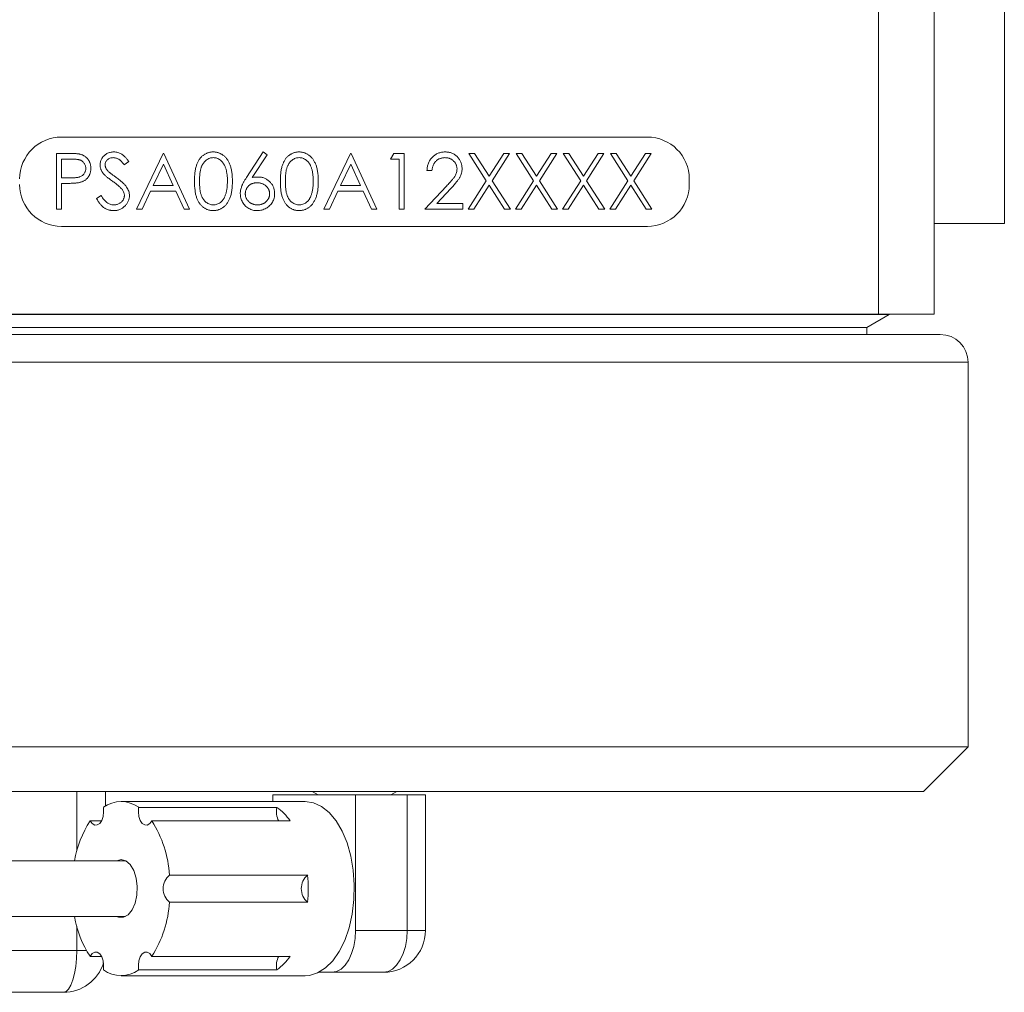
# Model space of a CAD drawing. Header units: inches. Extents: x 0.81 to 7.52, y 1.3 to 8.68.
# Tile 5 of 13: x 1.77 to 2.87, y 4.27 to 5.36. Entities that reach past the tile are written whole.
import ezdxf

# ---------------------------------------------------------------- set-up
doc = ezdxf.new("R2010")
doc.units = ezdxf.units.IN
doc.header["$MEASUREMENT"] = 0

msp = doc.modelspace()

# ---------------------------------------------------------------- linework, layer by layer
at = {"color": 7, "linetype": 'Continuous', "lineweight": 15}
for p, q in [((2.7305, 5.0298), (2.7305, 6.1308)), ((2.793, 6.1308), (2.793, 5.0298)), ((2.8715, 5.1315), (2.8715, 5.3928)), ((2.4716, 5.2282), (1.8153, 5.2282)), ((1.8097, 5.21), (1.8219, 5.21)), ((1.8097, 5.1475), (1.8097, 5.21)), ((1.8994, 5.1475), (1.929, 5.21)), ((1.929, 5.21), (1.9298, 5.21)), ((1.9298, 5.21), (1.9587, 5.1475)), ((2.0226, 5.183), (2.0412, 5.2116)), ((2.0455, 5.2082), (2.029, 5.1829)), ((2.0412, 5.2116), (2.0455, 5.2082)), ((2.1093, 5.1475), (2.139, 5.21)), ((2.139, 5.21), (2.1398, 5.21)), ((2.1398, 5.21), (2.1686, 5.1475)), ((2.1839, 5.2036), (2.1875, 5.21)), ((2.1875, 5.21), (2.1991, 5.21)), ((2.1991, 5.21), (2.1991, 5.1475)), ((2.2716, 5.21), (2.2781, 5.21)), ((2.2912, 5.1793), (2.2716, 5.21)), ((2.2781, 5.21), (2.2944, 5.1844)), ((2.2944, 5.1844), (2.3108, 5.21)), ((2.3173, 5.21), (2.2977, 5.1793)), ((2.3108, 5.21), (2.3173, 5.21)), ((2.3245, 5.21), (2.331, 5.21)), ((2.3441, 5.1793), (2.3245, 5.21)), ((2.331, 5.21), (2.3473, 5.1844)), ((2.3473, 5.1844), (2.3637, 5.21)), ((2.3702, 5.21), (2.3506, 5.1793)), ((2.3637, 5.21), (2.3702, 5.21)), ((2.3774, 5.21), (2.3838, 5.21)), ((2.397, 5.1793), (2.3774, 5.21)), ((2.3838, 5.21), (2.4002, 5.1844)), ((2.4002, 5.1844), (2.4166, 5.21)), ((2.423, 5.21), (2.4034, 5.1793)), ((2.4166, 5.21), (2.423, 5.21)), ((2.4302, 5.21), (2.4367, 5.21)), ((2.4499, 5.1793), (2.4302, 5.21)), ((2.4367, 5.21), (2.4531, 5.1844)), ((2.4531, 5.1844), (2.4694, 5.21)), ((2.4759, 5.21), (2.4563, 5.1793)), ((2.4694, 5.21), (2.4759, 5.21)), ((1.8153, 5.2036), (1.8153, 5.1827)), ((1.8267, 5.2036), (1.8153, 5.2036)), ((1.8906, 5.201), (1.8855, 5.1971)), ((1.9294, 5.1978), (1.9181, 5.1739)), ((1.9404, 5.1739), (1.9294, 5.1978)), ((2.1393, 5.1978), (2.128, 5.1739)), ((2.1503, 5.1739), (2.1393, 5.1978)), ((2.1935, 5.2036), (2.1839, 5.2036)), ((2.1935, 5.1475), (2.1935, 5.2036)), ((2.2303, 5.1907), (2.2247, 5.1907)), ((1.8153, 5.1827), (1.8262, 5.1826)), ((1.8153, 5.1763), (1.8153, 5.1475)), ((1.8197, 5.1763), (1.8153, 5.1763)), ((1.9181, 5.1739), (1.9404, 5.1739)), ((2.128, 5.1739), (2.1503, 5.1739)), ((2.2223, 5.1475), (2.2466, 5.1733)), ((2.2708, 5.1475), (2.2912, 5.1793)), ((2.2944, 5.1743), (2.2773, 5.1475)), ((2.3116, 5.1475), (2.2944, 5.1743)), ((2.2977, 5.1793), (2.3181, 5.1475)), ((2.3237, 5.1475), (2.3441, 5.1793)), ((2.3473, 5.1743), (2.3302, 5.1475)), ((2.3645, 5.1475), (2.3473, 5.1743)), ((2.3506, 5.1793), (2.371, 5.1475)), ((2.3766, 5.1475), (2.397, 5.1793)), ((2.4002, 5.1743), (2.383, 5.1475)), ((2.4174, 5.1475), (2.4002, 5.1743)), ((2.4034, 5.1793), (2.4238, 5.1475)), ((2.4294, 5.1475), (2.4499, 5.1793)), ((2.4531, 5.1743), (2.4359, 5.1475)), ((2.4703, 5.1475), (2.4531, 5.1743)), ((2.4563, 5.1793), (2.4767, 5.1475)), ((2.5185, 5.1751), (2.5185, 5.1813)), ((1.8545, 5.1595), (1.8598, 5.1627)), ((1.915, 5.1675), (1.9055, 5.1475)), ((1.9434, 5.1675), (1.915, 5.1675)), ((1.9526, 5.1475), (1.9434, 5.1675)), ((2.125, 5.1675), (2.1155, 5.1475)), ((2.1533, 5.1675), (2.125, 5.1675)), ((2.1625, 5.1475), (2.1533, 5.1675)), ((2.2513, 5.1706), (2.2357, 5.1539)), ((2.2357, 5.1539), (2.2648, 5.1539)), ((2.2648, 5.1539), (2.2648, 5.1475)), ((1.8153, 5.1475), (1.8097, 5.1475)), ((1.9055, 5.1475), (1.8994, 5.1475)), ((1.9587, 5.1475), (1.9526, 5.1475)), ((2.1155, 5.1475), (2.1093, 5.1475)), ((2.1686, 5.1475), (2.1625, 5.1475)), ((2.1991, 5.1475), (2.1935, 5.1475)), ((2.2648, 5.1475), (2.2223, 5.1475)), ((2.2773, 5.1475), (2.2708, 5.1475)), ((2.3181, 5.1475), (2.3116, 5.1475)), ((2.3302, 5.1475), (2.3237, 5.1475)), ((2.371, 5.1475), (2.3645, 5.1475)), ((2.383, 5.1475), (2.3766, 5.1475)), ((2.4238, 5.1475), (2.4174, 5.1475)), ((2.4359, 5.1475), (2.4294, 5.1475)), ((2.4767, 5.1475), (2.4703, 5.1475)), ((2.793, 5.1315), (2.8715, 5.1315)), ((1.8153, 5.1282), (2.4716, 5.1282)), ((1.6065, 5.0298), (2.7305, 5.0298)), ((2.793, 5.0298), (2.7305, 5.0298)), ((2.7423, 5.0296), (2.7423, 5.0298)), ((1.5446, 5.0296), (2.7423, 5.0296)), ((2.7173, 5.0151), (2.7423, 5.0296)), ((1.5696, 5.0151), (2.7173, 5.0151)), ((2.7173, 5.0073), (2.7173, 5.0151)), ((1.4872, 5.0073), (2.7997, 5.0073)), ((2.831, 4.5455), (2.831, 4.976)), ((1.456, 4.5455), (2.831, 4.5455)), ((2.781, 4.4955), (2.831, 4.5455)), ((2.781, 4.4955), (1.506, 4.4955)), ((1.8645, 4.4791), (1.8645, 4.4955)), ((2.0522, 4.4916), (2.1447, 4.4916)), ((2.0522, 4.4916), (2.0522, 4.4841)), ((2.096, 4.4955), (2.1027, 4.4916)), ((2.1447, 4.4916), (2.2025, 4.4916)), ((2.1447, 4.4916), (2.1447, 4.3399)), ((2.1842, 4.4916), (2.1909, 4.4955)), ((2.2025, 4.4916), (2.2025, 4.3399)), ((2.2025, 4.4916), (2.223, 4.4916)), ((2.223, 4.3399), (2.223, 4.4916)), ((2.0883, 4.4841), (1.882, 4.4841)), ((2.0565, 4.4776), (1.9017, 4.4776)), ((1.8601, 4.4625), (1.8474, 4.4625)), ((1.9165, 4.4625), (2.0713, 4.4625)), ((1.887, 4.4179), (1.4973, 4.4179)), ((1.882, 4.4191), (1.8769, 4.4179)), ((2.0911, 4.4018), (1.9363, 4.4018)), ((1.9363, 4.3715), (2.0911, 4.3715)), ((1.4973, 4.3554), (1.887, 4.3554)), ((2.1447, 4.3399), (2.2025, 4.3399)), ((1.7346, 4.3175), (1.8323, 4.3175)), ((1.8474, 4.3108), (1.8601, 4.3108)), ((2.0713, 4.3108), (1.9165, 4.3108)), ((1.9017, 4.2957), (2.0565, 4.2957)), ((2.1035, 4.2929), (2.1182, 4.2929)), ((2.176, 4.2929), (2.1182, 4.2929)), ((1.882, 4.2891), (2.0883, 4.2891)), ((1.8175, 4.2705), (1.7198, 4.2705))]:
    msp.add_line(p, q, dxfattribs=at)
at = {"color": 8, "linetype": 'Continuous', "lineweight": 15}
for p, q in [((2.831, 4.976), (1.456, 4.976)), ((1.8323, 4.4955), (1.8323, 4.4288)), ((1.8323, 4.3445), (1.8323, 4.3175)), ((2.2025, 4.3399), (2.223, 4.3399)), ((1.8323, 4.3175), (1.8432, 4.3175))]:
    msp.add_line(p, q, dxfattribs=at)
at = {"color": 7, "linetype": 'Continuous', "lineweight": 15, "flags": 128}
for points in [[(2.0883, 4.2891), (2.093, 4.2895), (2.1022, 4.2923), (2.111, 4.2978), (2.1192, 4.3059), (2.1264, 4.3163), (2.1326, 4.3287), (2.1375, 4.3428), (2.141, 4.3581), (2.1429, 4.3743), (2.1433, 4.3908), (2.1421, 4.4072), (2.1394, 4.423), (2.1352, 4.4378), (2.1296, 4.4511), (2.1229, 4.4625), (2.1152, 4.4718), (2.1067, 4.4786), (2.0976, 4.4827), (2.0883, 4.4841), (2.0883, 4.4841)], [(1.8474, 4.4625), (1.8497, 4.4594), (1.8525, 4.4578), (1.8554, 4.4579), (1.8581, 4.4597), (1.8604, 4.463), (1.8619, 4.4674), (1.8625, 4.4725), (1.8622, 4.4776)], [(1.9017, 4.4776), (1.9014, 4.4725), (1.902, 4.4674), (1.9035, 4.463), (1.9058, 4.4597), (1.9085, 4.4579), (1.9114, 4.4578), (1.9142, 4.4594), (1.9165, 4.4625)], [(1.8769, 4.3554), (1.8792, 4.3545), (1.8847, 4.3545), (1.8899, 4.3574), (1.8944, 4.3628), (1.8978, 4.3704), (1.8998, 4.3794), (1.9002, 4.3891), (1.899, 4.3985), (1.8963, 4.4069), (1.8923, 4.4135), (1.8874, 4.4177), (1.882, 4.4191), (1.882, 4.4191)], [(2.1182, 4.2929), (2.1234, 4.2938), (2.1284, 4.2965), (2.1329, 4.3008), (2.137, 4.3067), (2.1403, 4.3138), (2.1427, 4.3219), (2.1442, 4.3307), (2.1447, 4.3399)], [(2.2025, 4.3399), (2.202, 4.3307), (2.2005, 4.3219), (2.1981, 4.3138), (2.1948, 4.3067), (2.1907, 4.3008), (2.1862, 4.2965), (2.1812, 4.2938), (2.176, 4.2929)], [(1.8323, 4.3175), (1.8321, 4.3084), (1.8312, 4.2995), (1.8298, 4.2914), (1.828, 4.2843), (1.8258, 4.2784), (1.8232, 4.2741), (1.8204, 4.2714), (1.8175, 4.2705)], [(1.8622, 4.2957), (1.8625, 4.3008), (1.8619, 4.3059), (1.8604, 4.3103), (1.8581, 4.3136), (1.8554, 4.3154), (1.8525, 4.3155), (1.8497, 4.3139), (1.8474, 4.3108)], [(1.9165, 4.3108), (1.9142, 4.3139), (1.9114, 4.3155), (1.9085, 4.3154), (1.9058, 4.3136), (1.9035, 4.3103), (1.902, 4.3059), (1.9014, 4.3008), (1.9017, 4.2957)]]:
    msp.add_lwpolyline(points, dxfattribs=at)
at = {"color": 7, "linetype": 'Continuous', "lineweight": 15}
for centre, radius, start, end in [((1.8153, 5.1813), 0.0469, 90, 180), ((2.4716, 5.1813), 0.0469, 0, 90), ((1.8153, 5.1751), 0.0469, 180, 270), ((2.4716, 5.1751), 0.0469, 270, 0), ((2.7997, 4.976), 0.0312, 0, 90), ((1.882, 4.4505), 0.0336, 53.9441, 126.0559), ((2.0801, 4.4731), 0.024, 169.2045, 206.4107), ((2.0224, 4.4294), 0.0591, 33.9934, 54.6948), ((1.9486, 4.3969), 0.1206, 147.0892, 169.9839), ((1.8091, 4.3939), 0.1274, 3.5511, 32.5388), ((1.9487, 4.3866), 0.0196, 129.2417, 230.7583), ((2.1035, 4.3866), 0.0196, 129.2416, 230.7584), ((1.9198, 4.3866), 0.1719, 354.9341, 5.0659), ((1.8091, 4.3794), 0.1274, 327.4612, 356.4488), ((1.9446, 4.3748), 0.1164, 189.5909, 213.3359), ((2.176, 4.3399), 0.047, 270, 0), ((1.8175, 4.3175), 0.047, 270, 342.5494), ((2.0801, 4.3001), 0.024, 153.5902, 190.7946), ((2.0224, 4.3439), 0.0591, 305.3057, 326.0061), ((1.882, 4.3228), 0.0336, 233.9439, 306.0561)]:
    msp.add_arc(centre, radius, start, end, dxfattribs=at)
for points, knots in [([(1.8219, 5.21), (1.8228, 5.21), (1.8244, 5.21), (1.8267, 5.2099), (1.8288, 5.2098), (1.8307, 5.2097), (1.8324, 5.2096), (1.8338, 5.2095), (1.8351, 5.2093), (1.8358, 5.2091), (1.8361, 5.209)], [0, 0, 0, 0, 0.176956, 0.339055, 0.486318, 0.618781, 0.735619, 0.838742, 0.926457, 1, 1, 1, 1]), ([(1.8361, 5.209), (1.8366, 5.2089), (1.8374, 5.2087), (1.8387, 5.2082), (1.8398, 5.2077), (1.841, 5.207), (1.842, 5.2063), (1.843, 5.2055), (1.8439, 5.2046), (1.8448, 5.2036), (1.8456, 5.2025), (1.8462, 5.2014), (1.8468, 5.2002), (1.8473, 5.1989), (1.8477, 5.1976), (1.8479, 5.1962), (1.8481, 5.1947), (1.8481, 5.1937), (1.8481, 5.1932)], [0, 0, 0, 0, 0.062481, 0.12349, 0.183411, 0.243153, 0.302127, 0.36171, 0.421842, 0.482932, 0.544552, 0.605681, 0.66768, 0.729984, 0.794551, 0.860346, 0.928907, 1, 1, 1, 1]), ([(1.8585, 5.197), (1.8586, 5.1976), (1.8586, 5.199), (1.859, 5.2009), (1.8596, 5.2027), (1.8605, 5.2044), (1.8616, 5.206), (1.8629, 5.2074), (1.8644, 5.2086), (1.8661, 5.2097), (1.8679, 5.2105), (1.8699, 5.2111), (1.8719, 5.2115), (1.8732, 5.2115), (1.8739, 5.2116)], [0, 0, 0, 0, 0.083785, 0.16578, 0.24628, 0.327461, 0.408797, 0.489715, 0.571376, 0.655523, 0.741019, 0.826547, 0.911989, 1, 1, 1, 1]), ([(1.8739, 5.2116), (1.8747, 5.2115), (1.8761, 5.2115), (1.8783, 5.2111), (1.8804, 5.2103), (1.882, 5.2095), (1.8833, 5.2087), (1.8843, 5.2079), (1.8853, 5.2071), (1.8864, 5.2061), (1.8874, 5.205), (1.8885, 5.2038), (1.8895, 5.2024), (1.8902, 5.2015), (1.8906, 5.201)], [0, 0, 0, 0, 0.107233, 0.213252, 0.31883, 0.426794, 0.483646, 0.543604, 0.608308, 0.677127, 0.750686, 0.828713, 0.91219, 1, 1, 1, 1]), ([(1.9643, 5.1787), (1.9643, 5.1797), (1.9643, 5.1816), (1.9644, 5.1845), (1.9647, 5.1871), (1.9649, 5.1896), (1.9653, 5.1919), (1.9658, 5.1941), (1.9663, 5.196), (1.9669, 5.1978), (1.9676, 5.1995), (1.9684, 5.201), (1.9692, 5.2024), (1.9701, 5.2038), (1.9711, 5.205), (1.9721, 5.2061), (1.9732, 5.2072), (1.9744, 5.2081), (1.9756, 5.2089), (1.9769, 5.2096), (1.9782, 5.2102), (1.9795, 5.2107), (1.9809, 5.2111), (1.9823, 5.2114), (1.9837, 5.2115), (1.9847, 5.2116), (1.9852, 5.2116)], [0, 0, 0, 0, 0.068595, 0.133246, 0.194313, 0.251279, 0.304513, 0.354235, 0.400481, 0.443411, 0.484015, 0.523252, 0.561042, 0.5979, 0.633518, 0.668314, 0.702496, 0.736685, 0.770293, 0.803437, 0.835913, 0.86846, 0.900847, 0.933467, 0.966258, 1, 1, 1, 1]), ([(1.9852, 5.2116), (1.9857, 5.2116), (1.9867, 5.2115), (1.9881, 5.2114), (1.9896, 5.2111), (1.991, 5.2107), (1.9923, 5.2102), (1.9936, 5.2096), (1.9949, 5.2089), (1.9962, 5.2081), (1.9974, 5.2071), (1.9985, 5.2061), (1.9996, 5.2049), (2.0006, 5.2037), (2.0015, 5.2023), (2.0024, 5.2008), (2.0032, 5.1992), (2.004, 5.1975), (2.0046, 5.1957), (2.0052, 5.1937), (2.0057, 5.1916), (2.0061, 5.1893), (2.0064, 5.1868), (2.0066, 5.1843), (2.0067, 5.1815), (2.0068, 5.1797), (2.0068, 5.1787)], [0, 0, 0, 0, 0.033788, 0.067194, 0.099862, 0.132567, 0.165151, 0.197913, 0.231319, 0.265083, 0.299255, 0.334399, 0.369943, 0.406284, 0.444064, 0.482998, 0.523354, 0.565537, 0.609613, 0.656391, 0.705885, 0.758325, 0.813832, 0.872795, 0.934722, 1, 1, 1, 1]), ([(2.0605, 5.1787), (2.0605, 5.1797), (2.0605, 5.1816), (2.0606, 5.1845), (2.0608, 5.1871), (2.0611, 5.1896), (2.0615, 5.1919), (2.0619, 5.1941), (2.0625, 5.196), (2.0631, 5.1978), (2.0638, 5.1995), (2.0645, 5.201), (2.0654, 5.2024), (2.0663, 5.2038), (2.0672, 5.205), (2.0683, 5.2061), (2.0694, 5.2072), (2.0705, 5.2081), (2.0718, 5.2089), (2.073, 5.2096), (2.0743, 5.2102), (2.0757, 5.2107), (2.077, 5.2111), (2.0784, 5.2114), (2.0799, 5.2115), (2.0809, 5.2116), (2.0814, 5.2116)], [0, 0, 0, 0, 0.068595, 0.133246, 0.194313, 0.251279, 0.304513, 0.354235, 0.400481, 0.443411, 0.484015, 0.523252, 0.561042, 0.5979, 0.633518, 0.668314, 0.702496, 0.736685, 0.770293, 0.803437, 0.835913, 0.86846, 0.900847, 0.933467, 0.966258, 1, 1, 1, 1]), ([(2.0814, 5.2116), (2.0819, 5.2116), (2.0828, 5.2115), (2.0843, 5.2114), (2.0857, 5.2111), (2.0871, 5.2107), (2.0885, 5.2102), (2.0898, 5.2096), (2.0911, 5.2089), (2.0923, 5.2081), (2.0935, 5.2071), (2.0947, 5.2061), (2.0957, 5.2049), (2.0967, 5.2037), (2.0977, 5.2023), (2.0985, 5.2008), (2.0993, 5.1992), (2.1001, 5.1975), (2.1008, 5.1957), (2.1014, 5.1937), (2.1018, 5.1916), (2.1022, 5.1893), (2.1025, 5.1868), (2.1028, 5.1843), (2.1029, 5.1815), (2.1029, 5.1797), (2.1029, 5.1787)], [0, 0, 0, 0, 0.033788, 0.067194, 0.099862, 0.132567, 0.165151, 0.197913, 0.231319, 0.265083, 0.299255, 0.334399, 0.369943, 0.406284, 0.444064, 0.482998, 0.523354, 0.565537, 0.609613, 0.656391, 0.705885, 0.758325, 0.813832, 0.872795, 0.934722, 1, 1, 1, 1]), ([(2.2247, 5.1907), (2.2248, 5.1915), (2.2248, 5.1929), (2.2252, 5.1951), (2.2256, 5.1971), (2.2263, 5.199), (2.2272, 5.2009), (2.2282, 5.2026), (2.2294, 5.2042), (2.2307, 5.2057), (2.2322, 5.2071), (2.2338, 5.2083), (2.2355, 5.2093), (2.2372, 5.2101), (2.2391, 5.2108), (2.241, 5.2112), (2.243, 5.2115), (2.2444, 5.2116), (2.2451, 5.2116)], [0, 0, 0, 0, 0.068791, 0.135103, 0.198979, 0.261904, 0.323495, 0.385195, 0.446969, 0.509765, 0.572251, 0.633405, 0.693251, 0.752583, 0.812579, 0.873275, 0.93555, 1, 1, 1, 1]), ([(2.2451, 5.2116), (2.2458, 5.2116), (2.2471, 5.2115), (2.2491, 5.2113), (2.251, 5.2108), (2.2527, 5.2102), (2.2544, 5.2094), (2.256, 5.2085), (2.2574, 5.2074), (2.2588, 5.2061), (2.26, 5.2047), (2.2611, 5.2032), (2.262, 5.2016), (2.2627, 5.2), (2.2633, 5.1983), (2.2637, 5.1966), (2.2639, 5.1948), (2.264, 5.1936), (2.264, 5.193)], [0, 0, 0, 0, 0.069475, 0.136517, 0.200789, 0.26383, 0.325735, 0.387291, 0.449509, 0.512968, 0.576275, 0.63758, 0.697903, 0.757172, 0.816599, 0.876653, 0.93729, 1, 1, 1, 1]), ([(1.8425, 5.1932), (1.8425, 5.1937), (1.8424, 5.1947), (1.8421, 5.1961), (1.8415, 5.1975), (1.8408, 5.1988), (1.8398, 5.2), (1.8387, 5.2011), (1.8375, 5.2019), (1.8363, 5.2024), (1.8353, 5.2027), (1.8344, 5.203), (1.8334, 5.2031), (1.8323, 5.2033), (1.831, 5.2034), (1.8297, 5.2035), (1.8282, 5.2036), (1.8272, 5.2036), (1.8267, 5.2036)], [0, 0, 0, 0, 0.070044, 0.139238, 0.208197, 0.279173, 0.349987, 0.418354, 0.48761, 0.557411, 0.59533, 0.637964, 0.685913, 0.738185, 0.796103, 0.858517, 0.926658, 1, 1, 1, 1]), ([(1.862, 5.1875), (1.8618, 5.1878), (1.8612, 5.1886), (1.8605, 5.1897), (1.8599, 5.1908), (1.8594, 5.192), (1.859, 5.1932), (1.8587, 5.1945), (1.8586, 5.1957), (1.8585, 5.1966), (1.8585, 5.197)], [0, 0, 0, 0, 0.133507, 0.262559, 0.388264, 0.512667, 0.633722, 0.755394, 0.877553, 1, 1, 1, 1]), ([(1.8733, 5.2052), (1.8727, 5.2051), (1.8714, 5.2051), (1.8696, 5.2046), (1.8681, 5.2039), (1.8667, 5.2029), (1.8656, 5.2017), (1.8647, 5.2004), (1.8642, 5.1988), (1.8642, 5.1978), (1.8641, 5.1972)], [0, 0, 0, 0, 0.143073, 0.275903, 0.402371, 0.528414, 0.650356, 0.765895, 0.880774, 1, 1, 1, 1]), ([(1.8641, 5.1972), (1.8642, 5.1969), (1.8642, 5.1962), (1.8644, 5.1953), (1.8646, 5.1943), (1.865, 5.1933), (1.8656, 5.1923), (1.8663, 5.1913), (1.8672, 5.1902), (1.8679, 5.1895), (1.8683, 5.1892)], [0, 0, 0, 0, 0.107285, 0.214746, 0.322939, 0.434116, 0.553412, 0.686073, 0.834256, 1, 1, 1, 1]), ([(1.8855, 5.1971), (1.8852, 5.1975), (1.8846, 5.1983), (1.8837, 5.1994), (1.8829, 5.2003), (1.882, 5.2012), (1.8813, 5.2019), (1.8805, 5.2026), (1.8798, 5.2031), (1.8789, 5.2037), (1.8778, 5.2043), (1.8763, 5.2048), (1.8748, 5.2051), (1.8738, 5.2051), (1.8733, 5.2052)], [0, 0, 0, 0, 0.098469, 0.189629, 0.274184, 0.352183, 0.423199, 0.488551, 0.548473, 0.60144, 0.701198, 0.799592, 0.898545, 1, 1, 1, 1]), ([(1.9854, 5.2052), (1.9847, 5.2051), (1.9833, 5.2051), (1.9813, 5.2045), (1.9793, 5.2036), (1.9778, 5.2027), (1.9766, 5.2017), (1.9757, 5.2009), (1.9749, 5.2), (1.9742, 5.1991), (1.9735, 5.198), (1.9729, 5.1969), (1.9723, 5.1957), (1.9718, 5.1944), (1.9714, 5.193), (1.971, 5.1914), (1.9706, 5.1897), (1.9704, 5.1878), (1.9702, 5.1857), (1.97, 5.1835), (1.9699, 5.1812), (1.9699, 5.1796), (1.9699, 5.1787)], [0, 0, 0, 0, 0.0603866, 0.1208832, 0.1827546, 0.247811, 0.2812991, 0.3150876, 0.3497024, 0.3848566, 0.4209662, 0.4585112, 0.4971747, 0.537602, 0.580503, 0.6274675, 0.6783882, 0.7339832, 0.7937467, 0.8577137, 0.9266979, 1, 1, 1, 1]), ([(2.0012, 5.1787), (2.0012, 5.1795), (2.0011, 5.1809), (2.0011, 5.1831), (2.0009, 5.1851), (2.0007, 5.1871), (2.0003, 5.1889), (2, 5.1907), (1.9996, 5.1923), (1.9991, 5.1938), (1.9985, 5.1952), (1.9979, 5.1966), (1.9973, 5.1978), (1.9966, 5.1989), (1.9958, 5.2), (1.995, 5.2009), (1.9942, 5.2017), (1.993, 5.2027), (1.9914, 5.2036), (1.9895, 5.2045), (1.9874, 5.2051), (1.9861, 5.2051), (1.9854, 5.2052)], [0, 0, 0, 0, 0.065681, 0.128486, 0.188175, 0.245106, 0.299448, 0.350823, 0.399942, 0.446672, 0.491255, 0.533376, 0.573853, 0.612526, 0.649597, 0.685532, 0.720106, 0.753838, 0.818925, 0.880493, 0.940311, 1, 1, 1, 1]), ([(2.0815, 5.2052), (2.0808, 5.2051), (2.0795, 5.2051), (2.0774, 5.2045), (2.0755, 5.2036), (2.0739, 5.2027), (2.0727, 5.2017), (2.0719, 5.2009), (2.0711, 5.2), (2.0704, 5.1991), (2.0697, 5.198), (2.0691, 5.1969), (2.0685, 5.1957), (2.068, 5.1944), (2.0675, 5.193), (2.0671, 5.1914), (2.0668, 5.1897), (2.0665, 5.1878), (2.0663, 5.1857), (2.0662, 5.1835), (2.0661, 5.1812), (2.0661, 5.1796), (2.0661, 5.1787)], [0, 0, 0, 0, 0.0603866, 0.1208832, 0.1827546, 0.247811, 0.2812991, 0.3150876, 0.3497024, 0.3848566, 0.4209662, 0.4585112, 0.4971747, 0.537602, 0.580503, 0.6274675, 0.6783882, 0.7339832, 0.7937467, 0.8577137, 0.9266979, 1, 1, 1, 1]), ([(2.0973, 5.1787), (2.0973, 5.1795), (2.0973, 5.1809), (2.0972, 5.1831), (2.097, 5.1851), (2.0968, 5.1871), (2.0965, 5.1889), (2.0962, 5.1907), (2.0957, 5.1923), (2.0952, 5.1938), (2.0947, 5.1952), (2.0941, 5.1966), (2.0934, 5.1978), (2.0927, 5.1989), (2.092, 5.2), (2.0912, 5.2009), (2.0903, 5.2017), (2.0891, 5.2027), (2.0876, 5.2036), (2.0856, 5.2045), (2.0836, 5.2051), (2.0822, 5.2051), (2.0815, 5.2052)], [0, 0, 0, 0, 0.0656812, 0.1284865, 0.1881751, 0.2451061, 0.2994484, 0.3508229, 0.3999417, 0.4466717, 0.4912545, 0.5333763, 0.5738528, 0.6125263, 0.6495971, 0.685532, 0.7201058, 0.7538377, 0.8189254, 0.8804935, 0.9403113, 1, 1, 1, 1]), ([(2.2448, 5.2052), (2.2443, 5.2051), (2.2434, 5.2051), (2.242, 5.2049), (2.2406, 5.2046), (2.2393, 5.2042), (2.2381, 5.2037), (2.2369, 5.203), (2.2359, 5.2023), (2.2348, 5.2014), (2.2339, 5.2004), (2.2331, 5.1993), (2.2323, 5.1981), (2.2317, 5.1968), (2.2312, 5.1954), (2.2308, 5.1939), (2.2305, 5.1924), (2.2304, 5.1913), (2.2303, 5.1907)], [0, 0, 0, 0, 0.064439, 0.126547, 0.186887, 0.245878, 0.304041, 0.362191, 0.420976, 0.48066, 0.5406, 0.600689, 0.661936, 0.724443, 0.789038, 0.856314, 0.926352, 1, 1, 1, 1]), ([(2.2584, 5.1925), (2.2584, 5.1929), (2.2583, 5.1938), (2.2581, 5.195), (2.2578, 5.1962), (2.2574, 5.1973), (2.2569, 5.1984), (2.2562, 5.1995), (2.2554, 5.2005), (2.2545, 5.2014), (2.2534, 5.2023), (2.2524, 5.2031), (2.2513, 5.2037), (2.2501, 5.2042), (2.2488, 5.2047), (2.2475, 5.2049), (2.2462, 5.2051), (2.2453, 5.2051), (2.2448, 5.2052)], [0, 0, 0, 0, 0.061965, 0.122122, 0.180988, 0.239933, 0.299906, 0.359989, 0.421776, 0.486576, 0.551535, 0.615018, 0.677259, 0.73973, 0.80305, 0.866495, 0.931973, 1, 1, 1, 1]), ([(1.8262, 5.1826), (1.8267, 5.1826), (1.8278, 5.1826), (1.8293, 5.1827), (1.8306, 5.1827), (1.8319, 5.1829), (1.8331, 5.183), (1.8341, 5.1832), (1.8351, 5.1834), (1.8361, 5.1838), (1.8374, 5.1844), (1.8387, 5.1852), (1.8398, 5.1862), (1.8408, 5.1874), (1.8415, 5.1887), (1.8421, 5.1902), (1.8424, 5.1916), (1.8425, 5.1927), (1.8425, 5.1932)], [0, 0, 0, 0, 0.072538, 0.140034, 0.202496, 0.260575, 0.313228, 0.361583, 0.404878, 0.444127, 0.5164, 0.586507, 0.655085, 0.724384, 0.793974, 0.861638, 0.930111, 1, 1, 1, 1]), ([(1.8481, 5.1932), (1.8481, 5.1927), (1.8481, 5.1917), (1.8479, 5.1902), (1.8477, 5.1888), (1.8473, 5.1875), (1.8468, 5.1862), (1.8463, 5.185), (1.8456, 5.1839), (1.8448, 5.1828), (1.8439, 5.1818), (1.843, 5.1809), (1.842, 5.1801), (1.8409, 5.1794), (1.8397, 5.1788), (1.8384, 5.1782), (1.8371, 5.1777), (1.8361, 5.1775), (1.8356, 5.1773)], [0, 0, 0, 0, 0.070119, 0.137192, 0.202016, 0.264631, 0.326117, 0.38601, 0.445812, 0.505298, 0.564633, 0.624283, 0.683902, 0.743953, 0.805388, 0.868388, 0.933084, 1, 1, 1, 1]), ([(1.8723, 5.179), (1.8716, 5.1794), (1.8704, 5.1803), (1.8686, 5.1817), (1.867, 5.1829), (1.8656, 5.184), (1.8645, 5.185), (1.8635, 5.1859), (1.8627, 5.1867), (1.8622, 5.1872), (1.862, 5.1875)], [0, 0, 0, 0, 0.181535, 0.347082, 0.495568, 0.628357, 0.74552, 0.845831, 0.930782, 1, 1, 1, 1]), ([(1.8683, 5.1892), (1.8684, 5.189), (1.8687, 5.1888), (1.8693, 5.1883), (1.8701, 5.1877), (1.8711, 5.187), (1.8722, 5.1861), (1.8735, 5.1852), (1.875, 5.1841), (1.8761, 5.1833), (1.8767, 5.1829)], [0, 0, 0, 0, 0.052594, 0.124952, 0.218094, 0.333502, 0.468789, 0.624938, 0.801683, 1, 1, 1, 1]), ([(2.2466, 5.1733), (2.2471, 5.1739), (2.2483, 5.1751), (2.2499, 5.1769), (2.2513, 5.1785), (2.2526, 5.1799), (2.2537, 5.1813), (2.2547, 5.1825), (2.2555, 5.1836), (2.2563, 5.1849), (2.2572, 5.1865), (2.2579, 5.1885), (2.2583, 5.1905), (2.2583, 5.1918), (2.2584, 5.1925)], [0, 0, 0, 0, 0.110803, 0.212829, 0.306101, 0.390647, 0.466924, 0.534481, 0.593587, 0.644557, 0.7362, 0.825024, 0.911986, 1, 1, 1, 1]), ([(2.264, 5.193), (2.264, 5.1921), (2.2639, 5.1904), (2.2634, 5.1879), (2.2626, 5.1854), (2.2616, 5.1834), (2.2606, 5.1818), (2.2598, 5.1805), (2.2587, 5.1791), (2.2575, 5.1776), (2.2562, 5.176), (2.2547, 5.1743), (2.2531, 5.1724), (2.2519, 5.1712), (2.2513, 5.1706)], [0, 0, 0, 0, 0.098702, 0.195672, 0.292422, 0.391343, 0.444462, 0.504229, 0.570352, 0.642546, 0.722288, 0.807921, 0.90047, 1, 1, 1, 1]), ([(1.8356, 5.1773), (1.8353, 5.1773), (1.8344, 5.1771), (1.833, 5.1769), (1.8313, 5.1767), (1.8295, 5.1766), (1.8274, 5.1765), (1.825, 5.1764), (1.8225, 5.1763), (1.8207, 5.1763), (1.8197, 5.1763)], [0, 0, 0, 0, 0.0751731, 0.1647463, 0.2680169, 0.3859119, 0.5177895, 0.663691, 0.8244132, 1, 1, 1, 1]), ([(1.8835, 5.169), (1.8833, 5.1694), (1.8827, 5.1701), (1.8817, 5.1712), (1.8805, 5.1724), (1.8792, 5.1736), (1.8777, 5.1749), (1.876, 5.1762), (1.8742, 5.1776), (1.8729, 5.1785), (1.8723, 5.179)], [0, 0, 0, 0, 0.0902792, 0.1895299, 0.2991979, 0.4189259, 0.5483763, 0.6881364, 0.8390835, 1, 1, 1, 1]), ([(1.8767, 5.1829), (1.8773, 5.1825), (1.8787, 5.1815), (1.8805, 5.1801), (1.8822, 5.1787), (1.8837, 5.1773), (1.8851, 5.176), (1.8863, 5.1747), (1.8874, 5.1735), (1.8885, 5.1719), (1.8897, 5.1699), (1.8906, 5.1676), (1.8913, 5.1652), (1.8913, 5.1636), (1.8914, 5.1628)], [0, 0, 0, 0, 0.096972, 0.187773, 0.272396, 0.351321, 0.424335, 0.491909, 0.554233, 0.611268, 0.716348, 0.81454, 0.908495, 1, 1, 1, 1]), ([(1.9852, 5.1459), (1.9847, 5.1459), (1.9837, 5.1459), (1.9823, 5.1461), (1.9809, 5.1463), (1.9795, 5.1467), (1.9782, 5.1472), (1.9769, 5.1478), (1.9757, 5.1485), (1.9744, 5.1493), (1.9733, 5.1502), (1.9722, 5.1512), (1.9711, 5.1524), (1.9702, 5.1536), (1.9693, 5.1549), (1.9684, 5.1564), (1.9677, 5.1579), (1.967, 5.1596), (1.9663, 5.1614), (1.9658, 5.1634), (1.9653, 5.1655), (1.965, 5.1678), (1.9647, 5.1703), (1.9644, 5.1729), (1.9643, 5.1758), (1.9643, 5.1777), (1.9643, 5.1787)], [0, 0, 0, 0, 0.033787, 0.066622, 0.099285, 0.131361, 0.163585, 0.196104, 0.228902, 0.262158, 0.295991, 0.330218, 0.36506, 0.400951, 0.43762, 0.475708, 0.515381, 0.556414, 0.599765, 0.646424, 0.696431, 0.749782, 0.806573, 0.867436, 0.931887, 1, 1, 1, 1]), ([(1.9699, 5.1787), (1.9699, 5.1779), (1.9699, 5.1763), (1.97, 5.1739), (1.9702, 5.1717), (1.9704, 5.1697), (1.9706, 5.1678), (1.971, 5.1661), (1.9713, 5.1645), (1.9718, 5.1631), (1.9723, 5.1618), (1.9729, 5.1606), (1.9735, 5.1594), (1.9742, 5.1584), (1.9749, 5.1574), (1.9757, 5.1565), (1.9766, 5.1557), (1.9777, 5.1548), (1.9793, 5.1538), (1.9813, 5.1529), (1.9833, 5.1524), (1.9847, 5.1523), (1.9854, 5.1523)], [0, 0, 0, 0, 0.072951, 0.141584, 0.205926, 0.265301, 0.320597, 0.371817, 0.41879, 0.461699, 0.502134, 0.540804, 0.578181, 0.614297, 0.649678, 0.684299, 0.718359, 0.752081, 0.817652, 0.879722, 0.939966, 1, 1, 1, 1]), ([(2.0068, 5.1787), (2.0068, 5.1777), (2.0067, 5.1759), (2.0066, 5.1731), (2.0064, 5.1706), (2.0061, 5.1682), (2.0057, 5.1659), (2.0052, 5.1638), (2.0047, 5.1618), (2.004, 5.16), (2.0032, 5.1583), (2.0024, 5.1567), (2.0016, 5.1552), (2.0006, 5.1538), (1.9996, 5.1525), (1.9986, 5.1514), (1.9974, 5.1503), (1.9962, 5.1494), (1.995, 5.1486), (1.9937, 5.1478), (1.9923, 5.1472), (1.991, 5.1467), (1.9896, 5.1463), (1.9881, 5.1461), (1.9867, 5.1459), (1.9857, 5.1459), (1.9852, 5.1459)], [0, 0, 0, 0, 0.065063, 0.126773, 0.185516, 0.240765, 0.29298, 0.34225, 0.388919, 0.432776, 0.474628, 0.514775, 0.553606, 0.591426, 0.628028, 0.663804, 0.698984, 0.733591, 0.767628, 0.801208, 0.834264, 0.866981, 0.89972, 0.932702, 0.966176, 1, 1, 1, 1]), ([(1.9988, 5.163), (1.999, 5.1636), (1.9994, 5.1647), (1.9999, 5.1665), (2.0002, 5.1683), (2.0006, 5.1702), (2.0008, 5.1722), (2.001, 5.1743), (2.0011, 5.1765), (2.0012, 5.178), (2.0012, 5.1787)], [0, 0, 0, 0, 0.110588, 0.224542, 0.342503, 0.464324, 0.590756, 0.722227, 0.858843, 1, 1, 1, 1]), ([(2.0156, 5.1649), (2.0156, 5.1655), (2.0156, 5.1669), (2.016, 5.1688), (2.0164, 5.1709), (2.017, 5.1726), (2.0175, 5.174), (2.018, 5.1752), (2.0186, 5.1763), (2.0192, 5.1776), (2.02, 5.1789), (2.0208, 5.1802), (2.0216, 5.1816), (2.0223, 5.1826), (2.0226, 5.183)], [0, 0, 0, 0, 0.097818, 0.199726, 0.305276, 0.415811, 0.474472, 0.537274, 0.603657, 0.674299, 0.749834, 0.828598, 0.912378, 1, 1, 1, 1]), ([(2.0343, 5.1771), (2.0339, 5.1771), (2.0329, 5.1771), (2.0316, 5.1769), (2.0303, 5.1766), (2.029, 5.1762), (2.0279, 5.1757), (2.0268, 5.1751), (2.0258, 5.1743), (2.0248, 5.1735), (2.024, 5.1726), (2.0232, 5.1716), (2.0226, 5.1706), (2.0221, 5.1695), (2.0217, 5.1683), (2.0214, 5.1672), (2.0212, 5.1659), (2.0212, 5.1651), (2.0212, 5.1647)], [0, 0, 0, 0, 0.070599, 0.137901, 0.203196, 0.26679, 0.329106, 0.390654, 0.452653, 0.515748, 0.577926, 0.63893, 0.698351, 0.757296, 0.816394, 0.876267, 0.936817, 1, 1, 1, 1]), ([(2.029, 5.1829), (2.0301, 5.1831), (2.0323, 5.1834), (2.0344, 5.1835), (2.0355, 5.1835)], [0, 0, 0, 0, 0.512659, 1, 1, 1, 1]), ([(2.0484, 5.1647), (2.0484, 5.1651), (2.0484, 5.1659), (2.0482, 5.1672), (2.0479, 5.1683), (2.0474, 5.1695), (2.0468, 5.1706), (2.0461, 5.1716), (2.0453, 5.1726), (2.0443, 5.1735), (2.0433, 5.1743), (2.0421, 5.1751), (2.041, 5.1757), (2.0398, 5.1762), (2.0385, 5.1766), (2.0371, 5.1769), (2.0358, 5.1771), (2.0348, 5.1771), (2.0343, 5.1771)], [0, 0, 0, 0, 0.061138, 0.119994, 0.178225, 0.236256, 0.294929, 0.354716, 0.41673, 0.480664, 0.545832, 0.609758, 0.672971, 0.736017, 0.799839, 0.864775, 0.931088, 1, 1, 1, 1]), ([(2.0355, 5.1835), (2.0361, 5.1835), (2.0374, 5.1835), (2.0392, 5.1832), (2.041, 5.1828), (2.0427, 5.1822), (2.0443, 5.1815), (2.0458, 5.1805), (2.0473, 5.1794), (2.0487, 5.1782), (2.0499, 5.1768), (2.051, 5.1754), (2.052, 5.1738), (2.0527, 5.1722), (2.0533, 5.1705), (2.0537, 5.1688), (2.054, 5.1669), (2.054, 5.1656), (2.054, 5.165)], [0, 0, 0, 0, 0.065231, 0.128405, 0.190067, 0.250943, 0.311546, 0.372863, 0.435024, 0.499072, 0.563091, 0.62551, 0.68668, 0.747283, 0.808563, 0.870742, 0.934341, 1, 1, 1, 1]), ([(2.0814, 5.1459), (2.0809, 5.1459), (2.0799, 5.1459), (2.0784, 5.1461), (2.0771, 5.1463), (2.0757, 5.1467), (2.0744, 5.1472), (2.0731, 5.1478), (2.0718, 5.1485), (2.0706, 5.1493), (2.0694, 5.1502), (2.0683, 5.1512), (2.0673, 5.1524), (2.0663, 5.1536), (2.0654, 5.1549), (2.0646, 5.1564), (2.0638, 5.1579), (2.0631, 5.1596), (2.0625, 5.1614), (2.0619, 5.1634), (2.0615, 5.1655), (2.0611, 5.1678), (2.0608, 5.1703), (2.0606, 5.1729), (2.0605, 5.1758), (2.0605, 5.1777), (2.0605, 5.1787)], [0, 0, 0, 0, 0.033787, 0.066622, 0.099285, 0.131361, 0.163585, 0.196104, 0.228902, 0.262158, 0.295991, 0.330218, 0.36506, 0.400951, 0.43762, 0.475708, 0.515381, 0.556414, 0.599765, 0.646424, 0.696431, 0.749782, 0.806573, 0.867436, 0.931887, 1, 1, 1, 1]), ([(2.0661, 5.1787), (2.0661, 5.1779), (2.0661, 5.1763), (2.0662, 5.1739), (2.0663, 5.1717), (2.0665, 5.1697), (2.0668, 5.1678), (2.0671, 5.1661), (2.0675, 5.1645), (2.068, 5.1631), (2.0685, 5.1618), (2.069, 5.1606), (2.0696, 5.1594), (2.0703, 5.1584), (2.0711, 5.1574), (2.0719, 5.1565), (2.0727, 5.1557), (2.0739, 5.1548), (2.0755, 5.1538), (2.0774, 5.1529), (2.0795, 5.1524), (2.0809, 5.1523), (2.0815, 5.1523)], [0, 0, 0, 0, 0.072951, 0.141584, 0.205926, 0.265301, 0.320597, 0.371817, 0.41879, 0.461699, 0.502134, 0.540804, 0.578181, 0.614297, 0.649678, 0.684299, 0.718359, 0.752081, 0.817652, 0.879722, 0.939966, 1, 1, 1, 1]), ([(2.1029, 5.1787), (2.1029, 5.1777), (2.1029, 5.1759), (2.1028, 5.1731), (2.1025, 5.1706), (2.1023, 5.1682), (2.1019, 5.1659), (2.1014, 5.1638), (2.1008, 5.1618), (2.1001, 5.16), (2.0994, 5.1583), (2.0986, 5.1567), (2.0977, 5.1552), (2.0968, 5.1538), (2.0958, 5.1525), (2.0947, 5.1514), (2.0936, 5.1503), (2.0924, 5.1494), (2.0911, 5.1486), (2.0898, 5.1478), (2.0885, 5.1472), (2.0871, 5.1467), (2.0857, 5.1463), (2.0843, 5.1461), (2.0828, 5.1459), (2.0819, 5.1459), (2.0814, 5.1459)], [0, 0, 0, 0, 0.065063, 0.126773, 0.185516, 0.240765, 0.29298, 0.34225, 0.388919, 0.432776, 0.474628, 0.514775, 0.553606, 0.591426, 0.628028, 0.663804, 0.698984, 0.733591, 0.767628, 0.801208, 0.834264, 0.866981, 0.89972, 0.932702, 0.966176, 1, 1, 1, 1]), ([(2.0949, 5.163), (2.0951, 5.1636), (2.0955, 5.1647), (2.096, 5.1665), (2.0964, 5.1683), (2.0968, 5.1702), (2.097, 5.1722), (2.0972, 5.1743), (2.0973, 5.1765), (2.0973, 5.178), (2.0973, 5.1787)], [0, 0, 0, 0, 0.110588, 0.224542, 0.342503, 0.464324, 0.590756, 0.722227, 0.858843, 1, 1, 1, 1]), ([(1.8598, 5.1627), (1.8603, 5.1619), (1.8612, 5.1603), (1.8628, 5.1582), (1.8644, 5.1564), (1.8661, 5.1549), (1.8679, 5.1537), (1.8697, 5.1529), (1.8716, 5.1524), (1.8729, 5.1523), (1.8735, 5.1523)], [0, 0, 0, 0, 0.1590043, 0.3046461, 0.4385469, 0.5623223, 0.6774325, 0.7868974, 0.8936109, 1, 1, 1, 1]), ([(1.8735, 5.1523), (1.8741, 5.1523), (1.8752, 5.1523), (1.8768, 5.1526), (1.8783, 5.1531), (1.8798, 5.1537), (1.8812, 5.1545), (1.8824, 5.1554), (1.8834, 5.1565), (1.8843, 5.1576), (1.8849, 5.1589), (1.8854, 5.1602), (1.8857, 5.1615), (1.8858, 5.1624), (1.8858, 5.1629)], [0, 0, 0, 0, 0.091264, 0.18093, 0.270088, 0.360156, 0.448343, 0.532666, 0.613834, 0.693982, 0.772716, 0.849335, 0.923967, 1, 1, 1, 1]), ([(1.8914, 5.1628), (1.8914, 5.1622), (1.8914, 5.1611), (1.8911, 5.1595), (1.8907, 5.1579), (1.8901, 5.1564), (1.8894, 5.1549), (1.8885, 5.1535), (1.8874, 5.1521), (1.8862, 5.1509), (1.8849, 5.1497), (1.8835, 5.1487), (1.882, 5.1478), (1.8804, 5.1471), (1.8788, 5.1465), (1.8771, 5.1461), (1.8753, 5.1459), (1.8741, 5.1459), (1.8735, 5.1459)], [0, 0, 0, 0, 0.061484, 0.121775, 0.18092, 0.240256, 0.300114, 0.361146, 0.423501, 0.488669, 0.553954, 0.617581, 0.680238, 0.742187, 0.804663, 0.868259, 0.93302, 1, 1, 1, 1]), ([(1.8858, 5.1629), (1.8858, 5.1634), (1.8857, 5.1644), (1.8852, 5.166), (1.8845, 5.1675), (1.8839, 5.1685), (1.8835, 5.169)], [0, 0, 0, 0, 0.2347234, 0.4771583, 0.7285563, 1, 1, 1, 1]), ([(1.9854, 5.1523), (1.9861, 5.1523), (1.9875, 5.1524), (1.9895, 5.1529), (1.9914, 5.1537), (1.993, 5.1547), (1.9941, 5.1557), (1.995, 5.1565), (1.9958, 5.1573), (1.9965, 5.1583), (1.9972, 5.1594), (1.9978, 5.1605), (1.9983, 5.1617), (1.9986, 5.1626), (1.9988, 5.163)], [0, 0, 0, 0, 0.112813, 0.225394, 0.339595, 0.459675, 0.521735, 0.583926, 0.648174, 0.713881, 0.781004, 0.851451, 0.924051, 1, 1, 1, 1]), ([(2.0345, 5.1459), (2.0337, 5.1459), (2.032, 5.1459), (2.0296, 5.1464), (2.0272, 5.1472), (2.025, 5.1483), (2.0229, 5.1496), (2.021, 5.1513), (2.0194, 5.1532), (2.018, 5.1553), (2.017, 5.1575), (2.0162, 5.1599), (2.0157, 5.1624), (2.0156, 5.1641), (2.0156, 5.1649)], [0, 0, 0, 0, 0.084335, 0.167052, 0.249566, 0.33274, 0.415915, 0.497828, 0.580373, 0.6646, 0.749467, 0.83251, 0.915639, 1, 1, 1, 1]), ([(2.0212, 5.1647), (2.0212, 5.1642), (2.0212, 5.1634), (2.0214, 5.1622), (2.0217, 5.161), (2.0222, 5.1599), (2.0227, 5.1588), (2.0234, 5.1578), (2.0242, 5.1568), (2.0252, 5.1559), (2.0262, 5.155), (2.0273, 5.1543), (2.0284, 5.1537), (2.0296, 5.1532), (2.0308, 5.1528), (2.0321, 5.1525), (2.0334, 5.1523), (2.0344, 5.1523), (2.0348, 5.1523)], [0, 0, 0, 0, 0.061842, 0.121262, 0.180746, 0.239231, 0.298308, 0.358183, 0.420359, 0.484792, 0.549938, 0.613718, 0.676681, 0.739154, 0.8022, 0.86674, 0.93205, 1, 1, 1, 1]), ([(2.054, 5.165), (2.054, 5.1641), (2.054, 5.1624), (2.0535, 5.1599), (2.0527, 5.1575), (2.0516, 5.1553), (2.0502, 5.1532), (2.0485, 5.1514), (2.0466, 5.1497), (2.0445, 5.1484), (2.0421, 5.1473), (2.0397, 5.1465), (2.0371, 5.146), (2.0354, 5.1459), (2.0345, 5.1459)], [0, 0, 0, 0, 0.0859479, 0.1691252, 0.2503991, 0.3322897, 0.4133643, 0.4941723, 0.5760217, 0.660757, 0.7457831, 0.8300436, 0.9140275, 1, 1, 1, 1]), ([(2.0348, 5.1523), (2.0353, 5.1523), (2.0362, 5.1523), (2.0375, 5.1525), (2.0388, 5.1528), (2.0401, 5.1532), (2.0412, 5.1537), (2.0424, 5.1543), (2.0434, 5.155), (2.0445, 5.1559), (2.0454, 5.1568), (2.0462, 5.1578), (2.0469, 5.1588), (2.0475, 5.1599), (2.0479, 5.161), (2.0482, 5.1622), (2.0484, 5.1634), (2.0484, 5.1642), (2.0484, 5.1647)], [0, 0, 0, 0, 0.067962, 0.133283, 0.197835, 0.260892, 0.323377, 0.38635, 0.449638, 0.514795, 0.57924, 0.641814, 0.701359, 0.760727, 0.819222, 0.878716, 0.938147, 1, 1, 1, 1]), ([(2.0815, 5.1523), (2.0822, 5.1523), (2.0836, 5.1524), (2.0856, 5.1529), (2.0876, 5.1537), (2.0891, 5.1547), (2.0903, 5.1557), (2.0911, 5.1565), (2.0919, 5.1573), (2.0926, 5.1583), (2.0933, 5.1594), (2.0939, 5.1605), (2.0945, 5.1617), (2.0948, 5.1626), (2.0949, 5.163)], [0, 0, 0, 0, 0.112813, 0.225394, 0.339595, 0.459675, 0.521735, 0.583926, 0.648174, 0.713881, 0.781004, 0.851451, 0.924051, 1, 1, 1, 1]), ([(1.8735, 5.1459), (1.8731, 5.1459), (1.8721, 5.1459), (1.8707, 5.1461), (1.8694, 5.1463), (1.8681, 5.1466), (1.8668, 5.1471), (1.8655, 5.1476), (1.8643, 5.1483), (1.8631, 5.149), (1.8619, 5.1499), (1.8608, 5.1509), (1.8597, 5.152), (1.8586, 5.1532), (1.8575, 5.1546), (1.8565, 5.1561), (1.8555, 5.1578), (1.8549, 5.1589), (1.8545, 5.1595)], [0, 0, 0, 0, 0.057208, 0.113696, 0.169178, 0.224159, 0.27872, 0.333794, 0.389241, 0.445822, 0.503704, 0.564294, 0.627975, 0.695038, 0.765373, 0.839611, 0.917538, 1, 1, 1, 1])]:
    msp.add_open_spline(points, degree=3, knots=knots, dxfattribs=at)

doc.saveas('drawing.dxf')
